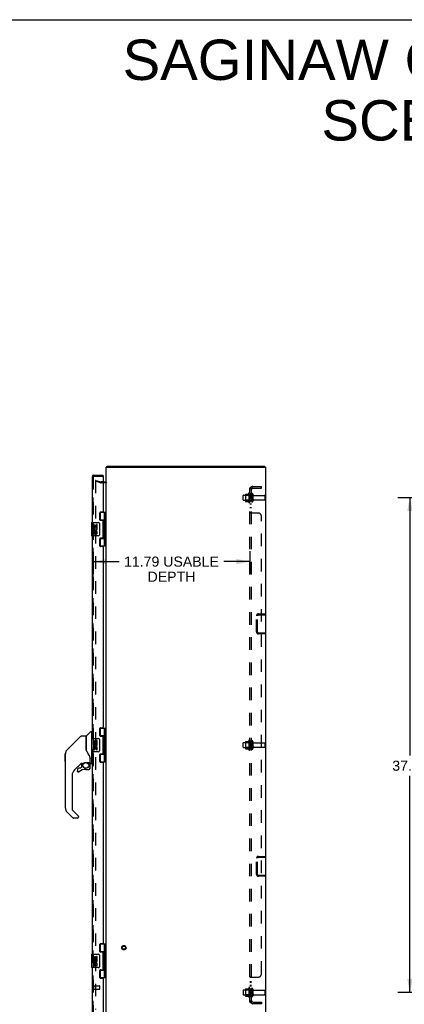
# Model space of a CAD drawing. Header units: inches. Extents: x 0 to 172, y 0 to 111.
# Tile 22 of 23: x 86 to 115, y 37 to 111. Entities that reach past the tile are written whole.
import ezdxf

# ---------------------------------------------------------------- set-up
doc = ezdxf.new("R2010")
doc.units = ezdxf.units.IN
doc.header["$LTSCALE"] = 9.468354
doc.header["$MEASUREMENT"] = 0
doc.linetypes.add('HIDDEN', pattern=[0.2, 0.1, -0.1])
doc.layers.get('0').update_dxf_attribs({"linetype": 'CONTINUOUS'})
for name, color, linetype in [('DEFAULT_2', 8, 'HIDDEN'), ('DIMENSIONS', 7, 'CONTINUOUS'), ('DOOR_ASSEMBLY_LEFT', 7, 'CONTINUOUS'), ('DOOR_ASSEMBLY_RIGHT', 7, 'CONTINUOUS'), ('SUBPANEL', 7, 'CONTINUOUS')]:
    doc.layers.add(name, color=color, linetype=linetype)
doc.styles.get("Standard").update_dxf_attribs({"font": 'arial.ttf'})
doc.dimstyles.new('DIMSTYLE_1', dxfattribs={"dimtxt": 0.759494, "dimasz": 1.012658, "dimexe": 0.09, "dimexo": 0.07, "dimgap": 0.0375, "dimtad": 0, "dimtih": 1, "dimtoh": 1, "dimzin": 4, "dimdsep": 46, "dimtxsty": 'Standard', "dimblk": '_FILLED', "dimblk1": '_FILLED', "dimblk2": '_FILLED', "dimcen": 0.09, "dimadec": 3, "dimazin": 1, "dimtfac": 1, "dimtdec": 3, "dimtofl": 0, "dimtmove": 0, "dimatfit": 3, "dimldrblk": '_FILLED', "dimfxl": 0, "dimtolj": 1, "dimtzin": 4, "dimarcsym": 0})

# ---------------------------------------------------------------- blocks, each defined once
blk = doc.blocks.new('_FILLED')
at = {"color": 0, "linetype": 'ByBlock'}
blk.add_solid([(0, 0), (-1, 0.2), (-1, -0.2)], dxfattribs=at)
blk = doc.blocks.new('*D1')
at = {"layer": 'DIMENSIONS', "color": 2, "linetype": 'Continuous'}
for p, q in [((121.425, 75.406), (114.535, 75.406)), ((115.447, 75.406), (115.447, 55.988)), ((115.447, 38.156), (115.447, 54.469)), ((121.425, 38.156), (114.535, 38.156))]:
    blk.add_line(p, q, dxfattribs=at)
at = {"layer": 'DIMENSIONS', "color": 2, "linetype": 'Continuous', "xscale": 1.0126582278, "yscale": 1.0126582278, "zscale": 1.0126582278}
for p, rotation in [((115.447, 75.406), 90), ((115.447, 38.156), 270)]:
    blk.add_blockref('_FILLED', p, dxfattribs=dict(at, rotation=rotation))
at = {"layer": 'DIMENSIONS', "color": 2, "linetype": 'Continuous', "insert": (115.447, 55.608), "char_height": 0.7595, "width": 2.65399, "attachment_point": 2, "line_spacing_factor": 0.9}
blk.add_mtext('37.25', dxfattribs=at)
blk = doc.blocks.new('*D13')
at = {"layer": 'DIMENSIONS', "color": 2, "linetype": 'Continuous'}
for p, q in [((91.603, 71.323), (91.603, 69.684)), ((103.396, 71.377), (103.396, 69.684)), ((91.603, 70.595), (93.556, 70.595)), ((103.396, 70.595), (101.442, 70.595))]:
    blk.add_line(p, q, dxfattribs=at)
at = {"layer": 'DIMENSIONS', "color": 2, "linetype": 'Continuous', "xscale": 1.0126582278, "yscale": 1.0126582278, "zscale": 1.0126582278, "rotation": 180}
blk.add_blockref('_FILLED', (91.603, 70.595), dxfattribs=at)
at = {"layer": 'DIMENSIONS', "color": 2, "linetype": 'Continuous', "xscale": 1.0126582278, "yscale": 1.0126582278, "zscale": 1.0126582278}
blk.add_blockref('_FILLED', (103.396, 70.595), dxfattribs=at)
at = {"layer": 'DIMENSIONS', "color": 2, "linetype": 'Continuous', "insert": (97.499, 70.975), "char_height": 0.75949, "width": 7.12625, "attachment_point": 2, "line_spacing_factor": 0.9}
blk.add_mtext('11.79 USABLE\\PDEPTH', dxfattribs=at)

msp = doc.modelspace()

# ---------------------------------------------------------------- linework, layer by layer
at = {"color": 7, "linetype": 'Continuous'}
for p, q in [((0, 111.392), (172.152, 111.392)), ((92.659, 77.706), (92.659, 77.781)), ((104.533, 77.706), (104.533, 77.781))]:
    msp.add_line(p, q, dxfattribs=at)
at = {"color": 3, "linetype": 'Continuous'}
for p, q in [((92.596, 35.856), (92.596, 77.706)), ((92.596, 77.706), (104.596, 77.706)), ((92.659, 77.781), (104.533, 77.781)), ((104.596, 35.856), (104.596, 77.706)), ((92.353, 76.606), (92.526, 76.606))]:
    msp.add_line(p, q, dxfattribs=at)
for points in [[(92.637, 77.738), (92.639, 77.74), (92.64, 77.741), (92.641, 77.743), (92.642, 77.746), (92.643, 77.748), (92.644, 77.75), (92.645, 77.753), (92.646, 77.756), (92.647, 77.758), (92.648, 77.763)], [(92.648, 77.763), (92.649, 77.766), (92.649, 77.768), (92.65, 77.77), (92.651, 77.772), (92.651, 77.774), (92.652, 77.776), (92.653, 77.778), (92.654, 77.779), (92.655, 77.78), (92.656, 77.781), (92.657, 77.781), (92.658, 77.781), (92.659, 77.781)]]:
    msp.add_lwpolyline(points, dxfattribs=at)
for centre, radius, start, end in [((92.741, 77.636), 0.145, 135.39862, 151.13131), ((92.526, 76.676), 0.07, 270, 360)]:
    msp.add_arc(centre, radius, start, end, dxfattribs=at)
at = {"layer": 'DEFAULT_2', "color": 8, "linetype": 'HIDDEN'}
for p, q in [((91.803, 76.711), (91.783, 76.638)), ((91.783, 76.69), (91.783, 36.873)), ((92.167, 76.535), (91.783, 76.638)), ((91.798, 76.705), (91.796, 76.705)), ((91.803, 76.711), (92.187, 76.608)), ((92.531, 76.531), (92.193, 76.531)), ((92.353, 76.606), (92.197, 76.606)), ((103.06, 75.662), (103.06, 75.151)), ((103.08, 75.59), (103.06, 75.61)), ((103.07, 75.684), (103.298, 75.684)), ((103.326, 75.762), (103.326, 75.051)), ((103.376, 75.59), (103.396, 75.61)), ((103.396, 75.741), (103.396, 75.072)), ((103.521, 75.664), (103.521, 75.149)), ((103.631, 75.664), (103.631, 75.149)), ((102.896, 75.249), (102.896, 75.564)), ((102.926, 75.594), (103.521, 75.594)), ((102.926, 75.219), (103.521, 75.219)), ((103.08, 75.223), (103.06, 75.203)), ((103.07, 75.129), (103.298, 75.129)), ((103.08, 75.59), (103.08, 75.223)), ((103.376, 75.59), (103.08, 75.59)), ((103.376, 75.223), (103.08, 75.223)), ((103.376, 75.59), (103.376, 75.223)), ((103.376, 75.223), (103.396, 75.203)), ((103.693, 75.571), (104.491, 75.571)), ((103.693, 75.241), (104.491, 75.241)), ((104.521, 75.541), (104.521, 75.271)), ((103.896, 65.301), (103.896, 66.511)), ((103.971, 65.301), (103.971, 66.511)), ((104.041, 66.656), (104.521, 66.656)), ((104.041, 66.581), (104.521, 66.581)), ((104.521, 66.581), (104.521, 66.656)), ((104.041, 65.231), (104.521, 65.231)), ((104.521, 65.231), (104.521, 65.156)), ((104.521, 65.156), (104.041, 65.156)), ((103.326, 57.137), (103.326, 56.426)), ((103.396, 57.116), (103.396, 56.447)), ((102.896, 56.624), (102.896, 56.939)), ((102.926, 56.969), (103.521, 56.969)), ((102.926, 56.594), (103.521, 56.594)), ((103.06, 57.037), (103.06, 56.526)), ((103.08, 56.965), (103.06, 56.985)), ((103.08, 56.598), (103.06, 56.578)), ((103.07, 57.059), (103.298, 57.059)), ((103.07, 56.504), (103.298, 56.504)), ((103.376, 56.965), (103.08, 56.965)), ((103.08, 56.965), (103.08, 56.598)), ((103.376, 56.598), (103.08, 56.598)), ((103.376, 56.965), (103.396, 56.985)), ((103.376, 56.965), (103.376, 56.598)), ((103.376, 56.598), (103.396, 56.578)), ((103.521, 57.039), (103.521, 56.524)), ((103.631, 57.039), (103.631, 56.524)), ((103.693, 56.946), (104.491, 56.946)), ((103.693, 56.616), (104.491, 56.616)), ((104.521, 56.916), (104.521, 56.646)), ((103.896, 47.051), (103.896, 48.261)), ((103.971, 47.051), (103.971, 48.261)), ((104.041, 48.406), (104.521, 48.406)), ((104.041, 48.331), (104.521, 48.331)), ((104.521, 48.331), (104.521, 48.406)), ((104.041, 46.981), (104.521, 46.981)), ((104.521, 46.906), (104.041, 46.906)), ((104.521, 46.981), (104.521, 46.906)), ((102.896, 38.314), (102.896, 37.999)), ((102.926, 38.344), (103.521, 38.344)), ((102.926, 37.969), (103.521, 37.969)), ((103.06, 38.412), (103.06, 37.901)), ((103.08, 38.34), (103.06, 38.36)), ((103.08, 37.973), (103.06, 37.953)), ((103.07, 38.434), (103.298, 38.434)), ((103.07, 37.879), (103.298, 37.879)), ((103.376, 38.34), (103.08, 38.34)), ((103.08, 38.34), (103.08, 37.973)), ((103.376, 37.973), (103.08, 37.973)), ((103.326, 38.512), (103.326, 37.801)), ((103.376, 38.34), (103.396, 38.36)), ((103.376, 38.34), (103.376, 37.973)), ((103.376, 37.973), (103.396, 37.953)), ((103.396, 38.491), (103.396, 37.822)), ((103.521, 38.414), (103.521, 37.899)), ((103.631, 38.414), (103.631, 37.899)), ((103.693, 38.321), (104.491, 38.321)), ((103.693, 37.991), (104.491, 37.991)), ((104.521, 38.291), (104.521, 38.021))]:
    msp.add_line(p, q, dxfattribs=at)
for points in [[(91.796, 76.705), (91.795, 76.705), (91.793, 76.705), (91.792, 76.704), (91.79, 76.703), (91.789, 76.702), (91.788, 76.701), (91.786, 76.7), (91.785, 76.698), (91.785, 76.697), (91.784, 76.695), (91.784, 76.694), (91.783, 76.692), (91.783, 76.69)], [(91.801, 76.705), (91.8, 76.705), (91.798, 76.705), (91.798, 76.705)]]:
    msp.add_lwpolyline(points, dxfattribs=at)
for radius in [0.164, 0.124]:
    msp.add_circle((93.921, 41.531), radius, dxfattribs=at)
for centre, radius, start, end in [((92.197, 76.646), 0.115, 255, 270), ((92.197, 76.646), 0.04, 255, 270), ((92.526, 76.676), 0.145, 270, 321.24508), ((103.07, 75.674), 0.01, 90, 174.80617), ((103.201, 75.662), 0.141, 174.79195, 180), ((103.279, 75.694), 0.01, 270, 336.03207), ((103.926, 75.406), 0.698, 149.33687, 156.03207), ((103.357, 75.741), 0.0384, 0, 145.55034), ((103.576, 75.664), 0.055, 0, 180), ((103.693, 75.634), 0.0625, 180, 270), ((102.926, 75.564), 0.03, 90, 180), ((102.926, 75.249), 0.03, 180, 270), ((103.201, 75.151), 0.141, 180, 185.20805), ((103.07, 75.139), 0.01, 185.19383, 270), ((103.279, 75.119), 0.01, 23.96793, 90), ((103.926, 75.406), 0.698, 203.96793, 210.66313), ((103.357, 75.072), 0.0384, 214.44966, 360), ((103.576, 75.149), 0.055, 180, 360), ((103.693, 75.179), 0.0625, 90, 180), ((104.491, 75.541), 0.03, 0, 90), ((104.491, 75.271), 0.03, 270, 360), ((104.041, 66.511), 0.145, 90, 180), ((104.041, 66.511), 0.07, 90, 180), ((104.041, 65.301), 0.145, 180, 270), ((104.041, 65.301), 0.07, 180, 270), ((103.926, 56.781), 0.698, 149.33687, 156.03207), ((103.357, 57.116), 0.0384, 0, 145.55034), ((103.576, 57.039), 0.055, 0, 180), ((102.926, 56.939), 0.03, 90, 180), ((102.926, 56.624), 0.03, 180, 270), ((103.07, 57.049), 0.01, 90, 174.80617), ((103.201, 57.037), 0.141, 174.79195, 180), ((103.201, 56.526), 0.141, 180, 185.20805), ((103.07, 56.514), 0.01, 185.19383, 270), ((103.279, 57.069), 0.01, 270, 336.03207), ((103.279, 56.494), 0.01, 23.96793, 90), ((103.926, 56.781), 0.698, 203.96793, 210.66313), ((103.357, 56.447), 0.0384, 214.44966, 360), ((103.576, 56.524), 0.055, 180, 360), ((103.693, 57.009), 0.0625, 180, 270), ((103.693, 56.554), 0.0625, 90, 180), ((104.491, 56.916), 0.03, 0, 90), ((104.491, 56.646), 0.03, 270, 360), ((104.041, 48.261), 0.145, 90, 180), ((104.041, 48.261), 0.07, 90, 180), ((104.041, 47.051), 0.145, 180, 270), ((104.041, 47.051), 0.07, 180, 270), ((102.926, 38.314), 0.03, 90, 180), ((102.926, 37.999), 0.03, 180, 270), ((103.07, 38.424), 0.01, 90, 174.80617), ((103.201, 38.412), 0.141, 174.79195, 180), ((103.201, 37.901), 0.141, 180, 185.20805), ((103.07, 37.889), 0.01, 185.19383, 270), ((103.279, 38.444), 0.01, 270, 336.03207), ((103.279, 37.869), 0.01, 23.96793, 90), ((103.926, 38.156), 0.698, 149.33687, 156.03207), ((103.926, 38.156), 0.698, 203.96793, 210.66313), ((103.357, 38.491), 0.0384, 0, 145.55034), ((103.357, 37.822), 0.0384, 214.44966, 360), ((103.576, 38.414), 0.055, 0, 180), ((103.576, 37.899), 0.055, 180, 360), ((103.693, 38.384), 0.0625, 180, 270), ((103.693, 37.929), 0.0625, 90, 180), ((104.491, 38.291), 0.03, 0, 90), ((104.491, 38.021), 0.03, 270, 360)]:
    msp.add_arc(centre, radius, start, end, dxfattribs=at)
at = {"layer": 'DOOR_ASSEMBLY_LEFT', "color": 8, "linetype": 'HIDDEN'}
for p, q in [((91.603, 36.591), (91.603, 76.971)), ((91.663, 77.031), (92.333, 77.031))]:
    msp.add_line(p, q, dxfattribs=at)
msp.add_arc((91.663, 76.971), 0.06, 90, 180, dxfattribs=at)
at = {"layer": 'DOOR_ASSEMBLY_RIGHT', "color": 3, "linetype": 'Continuous'}
for p, q in [((91.663, 77.106), (92.353, 77.106)), ((91.528, 76.971), (91.528, 73.531)), ((92.353, 77.011), (92.353, 74.373)), ((92.103, 73.752), (92.103, 74.279)), ((92.166, 74.342), (92.322, 74.342)), ((92.322, 73.689), (92.166, 73.689)), ((92.353, 72.405), (92.353, 73.658)), ((91.528, 72.531), (91.528, 57.281)), ((92.103, 71.784), (92.103, 72.311)), ((92.166, 72.374), (92.322, 72.374)), ((92.322, 71.721), (92.166, 71.721)), ((92.353, 71.69), (92.353, 58.123)), ((92.103, 57.502), (92.103, 58.029)), ((92.166, 58.092), (92.322, 58.092)), ((92.322, 57.439), (92.166, 57.439)), ((92.353, 56.155), (92.353, 57.408)), ((91.528, 56.281), (91.528, 41.031)), ((92.103, 55.534), (92.103, 56.061)), ((92.166, 56.124), (92.322, 56.124)), ((92.322, 55.471), (92.166, 55.471)), ((92.353, 55.44), (92.353, 41.873)), ((92.103, 41.252), (92.103, 41.779)), ((92.166, 41.842), (92.322, 41.842)), ((92.322, 41.189), (92.166, 41.189)), ((92.353, 39.905), (92.353, 41.158)), ((91.528, 40.031), (91.528, 36.591)), ((92.103, 39.284), (92.103, 39.811)), ((92.166, 39.874), (92.322, 39.874)), ((92.322, 39.221), (92.166, 39.221)), ((92.353, 39.19), (92.353, 36.551))]:
    msp.add_line(p, q, dxfattribs=at)
at = {"layer": 'DOOR_ASSEMBLY_RIGHT', "color": 7, "linetype": 'Continuous'}
for p, q in [((92.353, 77.031), (92.353, 77.106)), ((92.353, 77.031), (92.333, 77.031)), ((92.111, 74.311), (92.596, 74.311)), ((92.138, 74.311), (92.138, 73.72)), ((92.458, 73.624), (92.458, 74.311)), ((92.557, 71.752), (92.557, 74.311)), ((91.468, 73.516), (91.468, 72.546)), ((91.483, 73.531), (91.993, 73.531)), ((92.093, 73.431), (92.093, 72.631)), ((92.458, 73.72), (92.111, 73.72)), ((92.117, 73.711), (92.169, 73.711)), ((92.169, 73.689), (92.169, 73.711)), ((92.441, 73.593), (92.441, 73.523)), ((92.441, 73.523), (92.441, 73.453)), ((92.441, 73.523), (92.441, 73.523)), ((92.458, 72.64), (92.458, 73.423)), ((91.605, 73.377), (91.605, 73.147)), ((91.666, 73.377), (91.605, 73.377)), ((91.605, 73.147), (91.865, 73.147)), ((91.605, 73.1), (91.605, 73.047)), ((91.605, 72.916), (91.605, 72.759)), ((91.666, 72.916), (91.605, 72.916)), ((91.674, 73.111), (91.616, 73.136)), ((91.666, 73.377), (91.666, 73.21)), ((91.729, 73.21), (91.666, 73.21)), ((91.666, 72.916), (91.666, 72.78)), ((91.729, 73.346), (91.729, 73.21)), ((91.789, 73.346), (91.729, 73.346)), ((91.729, 72.822), (91.729, 72.78)), ((91.789, 73.21), (91.789, 73.346)), ((91.854, 73.21), (91.789, 73.21)), ((91.789, 72.759), (91.789, 72.828)), ((91.865, 73.147), (91.837, 73.128)), ((91.854, 73.377), (91.854, 73.21)), ((91.917, 73.377), (91.854, 73.377)), ((91.854, 72.822), (91.854, 72.686)), ((91.854, 72.686), (91.917, 72.686)), ((91.899, 73.147), (91.917, 73.147)), ((91.917, 73.147), (91.917, 73.377)), ((91.917, 72.686), (91.917, 72.822)), ((91.993, 72.531), (91.483, 72.531)), ((92.111, 72.342), (92.458, 72.342)), ((92.169, 72.351), (92.117, 72.351)), ((92.138, 72.342), (92.138, 71.752)), ((92.169, 72.351), (92.169, 72.374)), ((92.441, 72.609), (92.441, 72.539)), ((92.441, 72.539), (92.441, 72.469)), ((92.441, 72.539), (92.441, 72.539)), ((92.458, 71.752), (92.458, 72.439)), ((92.596, 71.752), (92.111, 71.752)), ((92.111, 58.061), (92.596, 58.061)), ((92.138, 58.061), (92.138, 57.47)), ((92.458, 57.374), (92.458, 58.061)), ((92.557, 55.502), (92.557, 58.061)), ((90.67, 57.447), (89.627, 56.405)), ((90.726, 57.47), (91.079, 57.47)), ((91.087, 56.419), (91.087, 57.463)), ((91.095, 56.407), (91.095, 57.458)), ((91.103, 57.479), (91.398, 57.774)), ((91.48, 57.785), (91.426, 57.785)), ((91.468, 57.266), (91.468, 56.296)), ((91.483, 57.281), (91.993, 57.281)), ((91.488, 57.778), (91.488, 57.281)), ((91.488, 57.726), (91.528, 57.726)), ((91.605, 57.127), (91.605, 56.897)), ((91.666, 57.127), (91.605, 57.127)), ((91.666, 57.127), (91.666, 56.96)), ((91.729, 57.096), (91.729, 56.96)), ((91.789, 57.096), (91.729, 57.096)), ((91.789, 56.96), (91.789, 57.096)), ((91.854, 57.127), (91.854, 56.96)), ((91.917, 57.127), (91.854, 57.127)), ((91.917, 56.897), (91.917, 57.127)), ((92.093, 57.181), (92.093, 56.381)), ((92.458, 57.47), (92.111, 57.47)), ((92.117, 57.461), (92.169, 57.461)), ((92.169, 57.439), (92.169, 57.461)), ((92.441, 57.343), (92.441, 57.273)), ((92.441, 57.273), (92.441, 57.203)), ((92.441, 57.273), (92.441, 57.273)), ((92.458, 56.39), (92.458, 57.173)), ((89.627, 56.404), (89.933, 56.71)), ((89.933, 56.71), (89.933, 56.71)), ((91.106, 56.374), (91.087, 56.427)), ((91.135, 56.308), (91.106, 56.374)), ((91.605, 56.897), (91.865, 56.897)), ((91.605, 56.85), (91.605, 56.797)), ((91.605, 56.666), (91.605, 56.509)), ((91.666, 56.666), (91.605, 56.666)), ((91.674, 56.861), (91.616, 56.886)), ((91.729, 56.96), (91.666, 56.96)), ((91.666, 56.666), (91.666, 56.53)), ((91.729, 56.572), (91.729, 56.53)), ((91.854, 56.96), (91.789, 56.96)), ((91.789, 56.509), (91.789, 56.578)), ((91.865, 56.897), (91.837, 56.878)), ((91.854, 56.572), (91.854, 56.436)), ((91.854, 56.436), (91.917, 56.436)), ((91.899, 56.897), (91.917, 56.897)), ((91.917, 56.436), (91.917, 56.572)), ((92.441, 56.359), (92.441, 56.289)), ((89.505, 55.543), (89.505, 56.13)), ((89.512, 52.023), (89.512, 56.126)), ((89.56, 56.315), (89.56, 56.314)), ((91.362, 55.85), (91.361, 55.874)), ((91.362, 55.85), (91.362, 55.495)), ((91.37, 55.849), (91.37, 55.852)), ((91.37, 55.847), (91.37, 55.849)), ((91.37, 55.844), (91.37, 55.847)), ((91.37, 55.443), (91.37, 55.844)), ((91.993, 56.281), (91.483, 56.281)), ((91.488, 56.281), (91.488, 55.411)), ((92.111, 56.092), (92.458, 56.092)), ((92.169, 56.101), (92.117, 56.101)), ((92.138, 56.092), (92.138, 55.502)), ((92.169, 56.101), (92.169, 56.124)), ((92.441, 56.289), (92.441, 56.219)), ((92.441, 56.289), (92.441, 56.289)), ((92.458, 55.502), (92.458, 56.189)), ((90.692, 55.402), (90.197, 54.907)), ((90.421, 54.954), (90.421, 54.835)), ((90.653, 55.033), (90.5, 55.033)), ((90.733, 55.108), (90.661, 55.036)), ((90.736, 55.4), (90.736, 55.116)), ((90.775, 55.403), (90.851, 55.403)), ((91.047, 55.475), (91.343, 55.475)), ((91.051, 54.954), (91.288, 54.954)), ((91.243, 55.475), (91.309, 55.41)), ((91.303, 55.404), (91.301, 55.402)), ((91.355, 55.27), (91.364, 55.27)), ((91.364, 55.033), (91.355, 55.033)), ((91.366, 55.27), (91.366, 55.033)), ((91.41, 55.403), (91.48, 55.403)), ((91.488, 55.463), (91.528, 55.463)), ((92.596, 55.502), (92.111, 55.502)), ((90.024, 54.49), (90.024, 51.938)), ((90.424, 54.826), (90.423, 54.835)), ((90.432, 54.835), (90.423, 54.835)), ((90.5, 54.758), (90.492, 54.759)), ((90.509, 54.759), (90.5, 54.758)), ((90.518, 54.76), (90.509, 54.759)), ((90.526, 54.763), (90.518, 54.76)), ((90.534, 54.766), (90.526, 54.763)), ((90.542, 54.77), (90.534, 54.766)), ((90.549, 54.776), (90.542, 54.77)), ((90.079, 51.293), (89.627, 51.745)), ((90.047, 51.882), (90.478, 51.451)), ((90.417, 51.27), (90.135, 51.27)), ((90.496, 51.408), (90.496, 51.348)), ((92.111, 41.811), (92.596, 41.811)), ((92.138, 41.811), (92.138, 41.22)), ((92.458, 41.124), (92.458, 41.811)), ((92.557, 39.252), (92.557, 41.811)), ((91.468, 41.016), (91.468, 40.046)), ((91.483, 41.031), (91.993, 41.031)), ((91.666, 40.877), (91.605, 40.877)), ((91.605, 40.877), (91.605, 40.647)), ((91.666, 40.877), (91.666, 40.71)), ((91.789, 40.846), (91.729, 40.846)), ((91.729, 40.846), (91.729, 40.71)), ((91.789, 40.71), (91.789, 40.846)), ((91.917, 40.877), (91.854, 40.877)), ((91.854, 40.877), (91.854, 40.71)), ((91.917, 40.647), (91.917, 40.877)), ((92.093, 40.931), (92.093, 40.131)), ((92.458, 41.22), (92.111, 41.22)), ((92.117, 41.211), (92.169, 41.211)), ((92.169, 41.189), (92.169, 41.211)), ((92.441, 41.093), (92.441, 41.023)), ((92.441, 41.023), (92.441, 40.953)), ((92.441, 41.023), (92.441, 41.023)), ((92.458, 40.14), (92.458, 40.923)), ((91.993, 40.031), (91.483, 40.031)), ((91.605, 40.647), (91.865, 40.647)), ((91.605, 40.6), (91.605, 40.547)), ((91.666, 40.416), (91.605, 40.416)), ((91.605, 40.416), (91.605, 40.259)), ((91.674, 40.611), (91.616, 40.636)), ((91.729, 40.71), (91.666, 40.71)), ((91.666, 40.416), (91.666, 40.28)), ((91.729, 40.322), (91.729, 40.28)), ((91.854, 40.71), (91.789, 40.71)), ((91.789, 40.259), (91.789, 40.328)), ((91.865, 40.647), (91.837, 40.628)), ((91.854, 40.322), (91.854, 40.186)), ((91.854, 40.186), (91.917, 40.186)), ((91.899, 40.647), (91.917, 40.647)), ((91.917, 40.186), (91.917, 40.322)), ((92.441, 40.109), (92.441, 40.039)), ((92.441, 40.039), (92.441, 39.969)), ((92.441, 40.039), (92.441, 40.039)), ((92.111, 39.842), (92.458, 39.842)), ((92.169, 39.851), (92.117, 39.851)), ((92.138, 39.842), (92.138, 39.252)), ((92.169, 39.851), (92.169, 39.874)), ((92.458, 39.252), (92.458, 39.939)), ((92.596, 39.252), (92.111, 39.252))]:
    msp.add_line(p, q, dxfattribs=at)
at = {"layer": 'DOOR_ASSEMBLY_RIGHT', "color": 8, "linetype": 'HIDDEN'}
for p, q in [((91.603, 76.971), (91.603, 36.591)), ((91.663, 77.031), (92.333, 77.031)), ((91.646, 38.389), (91.646, 38.673)), ((91.646, 38.655), (92.093, 38.655)), ((92.103, 38.417), (92.103, 38.645)), ((91.646, 38.407), (92.093, 38.407))]:
    msp.add_line(p, q, dxfattribs=at)
at = {"layer": 'DOOR_ASSEMBLY_RIGHT', "color": 7, "linetype": 'Continuous'}
for points in [[(92.086, 73.468), (92.088, 73.462), (92.09, 73.456), (92.091, 73.45), (92.092, 73.444), (92.092, 73.438), (92.093, 73.431)], [(92.458, 73.38), (92.457, 73.388), (92.455, 73.398), (92.452, 73.408), (92.448, 73.419), (92.443, 73.431), (92.439, 73.442), (92.434, 73.454), (92.429, 73.466), (92.425, 73.477), (92.421, 73.489), (92.418, 73.5), (92.416, 73.512), (92.415, 73.523), (92.416, 73.535), (92.418, 73.546), (92.421, 73.558), (92.425, 73.569), (92.429, 73.581), (92.434, 73.593), (92.439, 73.604), (92.443, 73.616), (92.448, 73.628), (92.452, 73.639), (92.455, 73.649), (92.457, 73.659), (92.458, 73.667)], [(92.458, 72.396), (92.457, 72.404), (92.455, 72.414), (92.452, 72.424), (92.448, 72.435), (92.443, 72.447), (92.439, 72.458), (92.434, 72.47), (92.429, 72.482), (92.425, 72.493), (92.421, 72.505), (92.418, 72.516), (92.416, 72.528), (92.415, 72.539), (92.416, 72.551), (92.418, 72.562), (92.421, 72.574), (92.425, 72.585), (92.429, 72.597), (92.434, 72.609), (92.439, 72.62), (92.443, 72.632), (92.448, 72.644), (92.452, 72.655), (92.455, 72.665), (92.457, 72.675), (92.458, 72.683)], [(92.093, 72.631), (92.092, 72.625), (92.092, 72.619), (92.091, 72.613), (92.09, 72.607), (92.088, 72.601), (92.086, 72.595)], [(90.67, 57.447), (90.678, 57.454), (90.686, 57.46), (90.695, 57.464), (90.705, 57.468), (90.715, 57.47), (90.726, 57.47)], [(92.086, 57.218), (92.088, 57.212), (92.09, 57.206), (92.091, 57.2), (92.092, 57.194), (92.092, 57.188), (92.093, 57.181)], [(92.458, 57.13), (92.457, 57.138), (92.455, 57.148), (92.452, 57.158), (92.448, 57.169), (92.443, 57.181), (92.439, 57.192), (92.434, 57.204), (92.429, 57.216), (92.425, 57.227), (92.421, 57.239), (92.418, 57.25), (92.416, 57.262), (92.415, 57.273), (92.416, 57.285), (92.418, 57.296), (92.421, 57.308), (92.425, 57.319), (92.429, 57.331), (92.434, 57.343), (92.439, 57.354), (92.443, 57.366), (92.448, 57.378), (92.452, 57.389), (92.455, 57.399), (92.457, 57.409), (92.458, 57.417)], [(89.627, 56.404), (89.606, 56.381), (89.58, 56.348), (89.559, 56.312), (89.541, 56.274), (89.527, 56.234), (89.52, 56.203)], [(91.087, 56.588), (91.087, 56.589), (91.088, 56.59), (91.089, 56.591), (91.091, 56.593), (91.093, 56.594), (91.095, 56.595)], [(92.093, 56.381), (92.092, 56.375), (92.092, 56.369), (92.091, 56.363), (92.09, 56.357), (92.088, 56.351), (92.086, 56.345)], [(92.458, 56.146), (92.457, 56.154), (92.455, 56.164), (92.452, 56.174), (92.448, 56.185), (92.443, 56.197), (92.439, 56.208), (92.434, 56.22), (92.429, 56.232), (92.425, 56.243), (92.421, 56.255), (92.418, 56.266), (92.416, 56.278), (92.415, 56.289), (92.416, 56.301), (92.418, 56.312), (92.421, 56.324), (92.425, 56.335), (92.429, 56.347), (92.434, 56.359), (92.439, 56.37), (92.443, 56.382), (92.448, 56.394), (92.452, 56.405), (92.455, 56.415), (92.457, 56.425), (92.458, 56.433)], [(89.538, 56.267), (89.527, 56.234), (89.526, 56.228)], [(91.309, 56.02), (91.259, 56.093), (91.21, 56.171), (91.169, 56.241), (91.135, 56.308)], [(91.361, 55.874), (91.357, 55.908), (91.348, 55.942), (91.335, 55.975), (91.32, 56.003), (91.309, 56.02)], [(91.362, 55.805), (91.363, 55.804), (91.364, 55.8), (91.365, 55.796), (91.366, 55.793)], [(91.366, 55.793), (91.367, 55.786), (91.368, 55.78), (91.369, 55.773), (91.37, 55.767), (91.37, 55.76), (91.37, 55.754)], [(90.852, 55.404), (90.856, 55.404), (90.86, 55.405), (90.863, 55.407), (90.865, 55.408), (90.868, 55.409), (90.871, 55.411), (90.874, 55.413), (90.878, 55.415), (90.886, 55.421)], [(90.886, 55.421), (90.89, 55.424), (90.895, 55.427), (90.901, 55.431), (90.907, 55.434), (90.914, 55.438), (90.921, 55.442), (90.929, 55.446), (90.938, 55.45), (90.947, 55.454), (90.957, 55.458), (90.967, 55.462), (90.979, 55.465), (90.99, 55.468), (91.003, 55.471), (91.016, 55.473), (91.03, 55.474), (91.043, 55.475), (91.047, 55.475)], [(91.287, 54.965), (91.295, 54.966), (91.303, 54.967), (91.31, 54.969), (91.317, 54.972), (91.323, 54.976), (91.33, 54.98), (91.335, 54.985), (91.34, 54.991), (91.345, 54.997), (91.348, 55.003), (91.351, 55.01), (91.353, 55.018), (91.355, 55.025), (91.355, 55.033)], [(91.287, 54.965), (91.287, 54.963), (91.287, 54.96)], [(91.287, 54.96), (91.287, 54.959), (91.287, 54.958), (91.287, 54.957), (91.288, 54.956), (91.288, 54.956)], [(91.364, 55.033), (91.364, 55.024), (91.362, 55.016), (91.36, 55.008), (91.356, 55), (91.352, 54.992), (91.347, 54.985), (91.342, 54.979), (91.335, 54.973), (91.328, 54.968), (91.321, 54.964), (91.313, 54.961), (91.305, 54.958), (91.296, 54.957), (91.288, 54.956)], [(91.355, 55.27), (91.354, 55.285), (91.353, 55.299), (91.35, 55.314), (91.346, 55.328), (91.341, 55.341), (91.335, 55.355), (91.328, 55.367), (91.32, 55.38), (91.311, 55.391), (91.301, 55.402)], [(91.307, 55.408), (91.307, 55.408), (91.307, 55.408), (91.306, 55.407), (91.305, 55.406), (91.303, 55.404)], [(91.307, 55.408), (91.317, 55.397), (91.327, 55.385), (91.335, 55.372), (91.343, 55.359), (91.349, 55.345), (91.355, 55.331), (91.359, 55.316), (91.362, 55.301), (91.363, 55.286), (91.364, 55.27)], [(90.492, 54.759), (90.483, 54.76), (90.475, 54.762), (90.467, 54.766), (90.459, 54.77), (90.452, 54.775), (90.446, 54.781), (90.44, 54.787), (90.435, 54.794), (90.431, 54.801), (90.428, 54.809), (90.425, 54.818), (90.424, 54.826)], [(90.432, 54.835), (90.433, 54.827), (90.434, 54.819), (90.436, 54.812), (90.439, 54.805), (90.443, 54.798), (90.447, 54.792), (90.452, 54.786), (90.458, 54.781), (90.464, 54.777), (90.471, 54.773), (90.478, 54.771), (90.485, 54.768), (90.493, 54.767), (90.501, 54.767), (90.508, 54.767), (90.516, 54.769), (90.523, 54.771), (90.53, 54.774), (90.537, 54.778), (90.543, 54.782)], [(90.483, 51.445), (90.482, 51.446), (90.482, 51.447), (90.481, 51.448), (90.48, 51.449), (90.479, 51.45), (90.478, 51.451)], [(92.086, 40.968), (92.088, 40.962), (92.09, 40.956), (92.091, 40.95), (92.092, 40.944), (92.092, 40.938), (92.093, 40.931)], [(92.458, 40.88), (92.457, 40.888), (92.455, 40.898), (92.452, 40.908), (92.448, 40.919), (92.443, 40.931), (92.439, 40.942), (92.434, 40.954), (92.429, 40.966), (92.425, 40.977), (92.421, 40.989), (92.418, 41), (92.416, 41.012), (92.415, 41.023), (92.416, 41.035), (92.418, 41.046), (92.421, 41.058), (92.425, 41.069), (92.429, 41.081), (92.434, 41.093), (92.439, 41.104), (92.443, 41.116), (92.448, 41.128), (92.452, 41.139), (92.455, 41.149), (92.457, 41.159), (92.458, 41.167)], [(92.093, 40.131), (92.092, 40.125), (92.092, 40.119), (92.091, 40.113), (92.09, 40.107), (92.088, 40.101), (92.086, 40.095)], [(92.458, 39.896), (92.457, 39.904), (92.455, 39.914), (92.452, 39.924), (92.448, 39.935), (92.443, 39.947), (92.439, 39.958), (92.434, 39.97), (92.429, 39.982), (92.425, 39.993), (92.421, 40.005), (92.418, 40.016), (92.416, 40.028), (92.415, 40.039), (92.416, 40.051), (92.418, 40.062), (92.421, 40.074), (92.425, 40.085), (92.429, 40.097), (92.434, 40.109), (92.439, 40.12), (92.443, 40.132), (92.448, 40.144), (92.452, 40.155), (92.455, 40.165), (92.457, 40.175), (92.458, 40.183)]]:
    msp.add_lwpolyline(points, dxfattribs=at)
msp.add_circle((91.051, 55.249), 0.217, dxfattribs=at)
at = {"layer": 'DOOR_ASSEMBLY_RIGHT', "color": 3, "linetype": 'Continuous'}
for centre, radius, start, end in [((91.663, 76.971), 0.135, 90, 180), ((92.333, 77.011), 0.02, 0, 90), ((92.166, 74.279), 0.063, 90, 180), ((92.322, 74.373), 0.031, 270, 360), ((92.166, 73.752), 0.063, 180, 270), ((92.322, 73.658), 0.031, 0, 90), ((92.166, 72.311), 0.063, 90, 180), ((92.322, 72.405), 0.031, 270, 360), ((92.166, 71.784), 0.063, 180, 270), ((92.322, 71.69), 0.031, 0, 90), ((92.166, 58.029), 0.063, 90, 180), ((92.322, 58.123), 0.031, 270, 360), ((92.166, 57.502), 0.063, 180, 270), ((92.322, 57.408), 0.031, 0, 90), ((92.166, 56.061), 0.063, 90, 180), ((92.322, 56.155), 0.031, 270, 360), ((92.166, 55.534), 0.063, 180, 270), ((92.322, 55.44), 0.031, 0, 90), ((92.166, 41.779), 0.063, 90, 180), ((92.322, 41.873), 0.031, 270, 360), ((92.166, 41.252), 0.063, 180, 270), ((92.322, 41.158), 0.031, 0, 90), ((92.166, 39.811), 0.063, 90, 180), ((92.322, 39.905), 0.031, 270, 360), ((92.166, 39.284), 0.063, 180, 270), ((92.322, 39.19), 0.031, 0, 90)]:
    msp.add_arc(centre, radius, start, end, dxfattribs=at)
at = {"layer": 'DOOR_ASSEMBLY_RIGHT', "color": 8, "linetype": 'HIDDEN'}
for centre, radius, start, end in [((91.663, 76.971), 0.06, 90, 180), ((91.624, 38.673), 0.0215, 360, 180), ((92.093, 38.645), 0.01, 360, 90), ((91.624, 38.389), 0.0215, 180, 0), ((92.093, 38.417), 0.01, 270, 0)]:
    msp.add_arc(centre, radius, start, end, dxfattribs=at)
at = {"layer": 'DOOR_ASSEMBLY_RIGHT', "color": 7, "linetype": 'Continuous'}
for centre, radius, start, end in [((91.483, 73.516), 0.015, 90, 180), ((91.993, 73.431), 0.1, 21.20502, 90), ((92.531, 73.593), 0.09, 144.81225, 180), ((92.531, 73.453), 0.09, 180, 215.18775), ((91.76, 73.073), 0.157, 156.59665, 170.29686), ((91.76, 73.073), 0.157, 189.70314, 341.87913), ((91.697, 72.78), 0.0943, 192.54017, 251.70103), ((91.76, 73.073), 0.0943, 156.59665, 35.11217), ((91.697, 72.78), 0.0314, 180, 0.04847), ((91.697, 72.78), 0.0943, 251.72667, 347.43379), ((91.823, 72.822), 0.0943, 0, 180), ((91.824, 72.817), 0.0362, 83.42855, 161.76278), ((91.823, 72.822), 0.0314, 0, 81.22946), ((91.76, 73.073), 0.157, 25.73705, 27.8532), ((91.763, 73.074), 0.154, 341.41988, 26.19629), ((92.531, 72.609), 0.09, 144.81225, 180), ((91.483, 72.546), 0.015, 180, 270), ((91.993, 72.631), 0.1, 270, 338.79459), ((92.531, 72.469), 0.09, 180, 215.18775), ((91.079, 57.463), 0.00787, 0, 90), ((91.106, 57.289), 0.0197, 180, 233.00595), ((91.124, 57.458), 0.0295, 135, 180), ((91.426, 57.746), 0.0394, 90, 135), ((91.483, 57.266), 0.015, 90, 180), ((91.48, 57.778), 0.00787, 0, 90), ((91.993, 57.181), 0.1, 21.20502, 90), ((92.531, 57.343), 0.09, 144.81225, 180), ((92.531, 57.203), 0.09, 180, 215.18775), ((89.906, 56.126), 0.394, 135, 167.37683), ((91.76, 56.823), 0.157, 156.59665, 170.29686), ((91.76, 56.823), 0.157, 189.70314, 341.87913), ((91.697, 56.53), 0.0943, 192.54017, 251.70103), ((91.76, 56.823), 0.0943, 156.59665, 35.11217), ((91.697, 56.53), 0.0314, 180, 0.04847), ((91.697, 56.53), 0.0943, 251.72667, 347.43379), ((91.823, 56.572), 0.0943, 0, 180), ((91.824, 56.567), 0.0362, 83.42855, 161.76278), ((91.823, 56.572), 0.0314, 0, 81.22946), ((91.76, 56.823), 0.157, 25.73705, 27.8532), ((91.763, 56.824), 0.154, 341.41988, 26.19629), ((91.993, 56.381), 0.1, 270, 338.79459), ((92.531, 56.359), 0.09, 144.81225, 180), ((89.525, 56.13), 0.0197, 128.21988, 180), ((89.906, 56.126), 0.394, 168.7096, 180), ((91.483, 56.296), 0.015, 180, 270), ((92.531, 56.219), 0.09, 180, 215.18775), ((89.525, 55.543), 0.0197, 180, 229.78214), ((90.614, 54.49), 0.591, 135, 180), ((90.5, 54.954), 0.0787, 90, 180), ((91.051, 54.167), 0.787, 90, 129.5212), ((90.775, 55.207), 0.197, 90, 129.38059), ((90.653, 55.045), 0.0118, 270, 315), ((90.725, 55.116), 0.0118, 315, 360), ((91.288, 55.033), 0.0787, 270, 360), ((91.169, 55.27), 0.197, 0, 45), ((91.343, 55.495), 0.0197, 270, 360), ((91.41, 55.443), 0.0394, 180, 270), ((91.48, 55.411), 0.00787, 270, 360), ((90.5, 54.835), 0.0787, 180, 309.5212), ((89.906, 52.023), 0.394, 180, 225), ((90.103, 51.938), 0.0787, 180, 225), ((90.135, 51.348), 0.0787, 225, 270), ((90.417, 51.348), 0.0787, 270, 360), ((90.437, 51.408), 0.0591, 0, 38.86737), ((91.483, 41.016), 0.015, 90, 180), ((91.993, 40.931), 0.1, 21.20502, 90), ((92.531, 41.093), 0.09, 144.81225, 180), ((92.531, 40.953), 0.09, 180, 215.18775), ((91.483, 40.046), 0.015, 180, 270), ((91.76, 40.573), 0.157, 156.59665, 170.29686), ((91.76, 40.573), 0.157, 189.70314, 341.87913), ((91.697, 40.28), 0.0943, 192.54017, 251.70103), ((91.76, 40.573), 0.0943, 156.59665, 35.11217), ((91.697, 40.28), 0.0314, 180, 0.04847), ((91.697, 40.28), 0.0943, 251.72667, 347.43379), ((91.823, 40.322), 0.0943, 0, 180), ((91.824, 40.317), 0.0362, 83.42855, 161.76278), ((91.823, 40.322), 0.0314, 0, 81.22946), ((91.76, 40.573), 0.157, 25.73705, 27.8532), ((91.763, 40.574), 0.154, 341.41988, 26.19629), ((91.993, 40.131), 0.1, 270, 338.79459), ((92.531, 40.109), 0.09, 144.81225, 180), ((92.531, 39.969), 0.09, 180, 215.18775)]:
    msp.add_arc(centre, radius, start, end, dxfattribs=at)
for centre in [(92.369, 73.523), (92.369, 72.539), (92.369, 57.273), (92.369, 56.289), (92.369, 41.023), (92.369, 40.039)]:
    msp.add_ellipse(centre, major_axis=(0, 0.188), ratio=0.5625, start_param=-2.134404, end_param=-1.007189, dxfattribs=at)
at = {"layer": 'SUBPANEL', "color": 8, "linetype": 'HIDDEN'}
for p, q in [((103.396, 37.438), (103.396, 76.125)), ((103.521, 76.125), (103.396, 76.125)), ((103.521, 75.656), (103.396, 75.656)), ((103.45, 76.164), (103.546, 76.084)), ((103.461, 76.125), (103.461, 76.125)), ((103.481, 76.121), (103.482, 76.121)), ((103.482, 76.121), (103.484, 76.12)), ((103.484, 76.12), (103.485, 76.12)), ((103.485, 76.12), (103.487, 76.119)), ((103.521, 37.438), (103.521, 76.125)), ((103.633, 76.25), (104.271, 76.25)), ((103.633, 76.125), (104.271, 76.125)), ((104.271, 76.125), (104.271, 76.25)), ((103.521, 75.156), (103.396, 75.156)), ((103.521, 74.928), (103.396, 74.928)), ((103.521, 74.647), (103.396, 74.647)), ((103.521, 74.286), (103.396, 74.286)), ((103.4, 74.277), (103.398, 74.278)), ((103.418, 74.266), (103.415, 74.267)), ((103.421, 74.264), (103.418, 74.266)), ((103.431, 74.26), (103.421, 74.264)), ((103.435, 74.259), (103.431, 74.26)), ((104.021, 74.25), (103.45, 74.25)), ((103.524, 74.279), (103.522, 74.28)), ((103.544, 74.262), (103.543, 74.263)), ((103.546, 74.258), (103.546, 74.259)), ((104.271, 39.563), (104.271, 74)), ((103.521, 57.031), (103.396, 57.031)), ((103.521, 56.531), (103.396, 56.531)), ((103.421, 39.298), (103.418, 39.297)), ((103.431, 39.303), (103.421, 39.298)), ((103.45, 39.313), (104.021, 39.313)), ((103.396, 39.279), (103.396, 39.277)), ((103.521, 39.277), (103.396, 39.277)), ((103.521, 38.952), (103.396, 38.952)), ((103.521, 38.916), (103.396, 38.916)), ((103.521, 38.671), (103.396, 38.671)), ((103.521, 38.635), (103.396, 38.635)), ((103.521, 39.279), (103.521, 39.277)), ((103.521, 38.406), (103.396, 38.406)), ((103.521, 37.906), (103.396, 37.906)), ((103.521, 37.438), (103.396, 37.438)), ((103.45, 37.399), (103.546, 37.479)), ((103.633, 37.438), (104.271, 37.438)), ((104.271, 37.313), (103.633, 37.313)), ((104.271, 37.438), (104.271, 37.313))]:
    msp.add_line(p, q, dxfattribs=at)
for points in [[(103.418, 76.145), (103.415, 76.144), (103.412, 76.143), (103.409, 76.141), (103.407, 76.14), (103.404, 76.138), (103.402, 76.136), (103.4, 76.135), (103.398, 76.133), (103.397, 76.131), (103.396, 76.129), (103.396, 76.128), (103.396, 76.126), (103.396, 76.125)], [(103.45, 76.164), (103.448, 76.162), (103.446, 76.16), (103.443, 76.158), (103.441, 76.156), (103.438, 76.154), (103.435, 76.153), (103.431, 76.151), (103.428, 76.15), (103.425, 76.148), (103.418, 76.145)], [(103.464, 76.125), (103.464, 76.125), (103.463, 76.125), (103.463, 76.125), (103.462, 76.125), (103.462, 76.125), (103.462, 76.125), (103.461, 76.125), (103.461, 76.125), (103.461, 76.125)], [(103.461, 76.125), (103.461, 76.125), (103.461, 76.125), (103.461, 76.125), (103.462, 76.125), (103.462, 76.125), (103.462, 76.125), (103.463, 76.125), (103.463, 76.125), (103.464, 76.125), (103.464, 76.125), (103.465, 76.125), (103.465, 76.125), (103.466, 76.125), (103.467, 76.124), (103.467, 76.124), (103.468, 76.124), (103.468, 76.124), (103.469, 76.124), (103.47, 76.124), (103.47, 76.124), (103.471, 76.124), (103.472, 76.123), (103.472, 76.123), (103.473, 76.123), (103.474, 76.123), (103.475, 76.123), (103.475, 76.123), (103.476, 76.122), (103.477, 76.122), (103.478, 76.122), (103.478, 76.122), (103.479, 76.122), (103.48, 76.121), (103.481, 76.121)], [(103.487, 76.119), (103.489, 76.119), (103.49, 76.118), (103.49, 76.118), (103.491, 76.118), (103.492, 76.117), (103.493, 76.117), (103.494, 76.117), (103.495, 76.116), (103.496, 76.116), (103.497, 76.116), (103.498, 76.115), (103.499, 76.115), (103.5, 76.114), (103.501, 76.114), (103.502, 76.114), (103.503, 76.113), (103.504, 76.113), (103.505, 76.112), (103.506, 76.112), (103.507, 76.112), (103.508, 76.111), (103.509, 76.111), (103.51, 76.11), (103.511, 76.11), (103.511, 76.109), (103.512, 76.109), (103.513, 76.109), (103.514, 76.108), (103.515, 76.108), (103.516, 76.107), (103.516, 76.107), (103.517, 76.107), (103.518, 76.106), (103.519, 76.106), (103.519, 76.105), (103.52, 76.105), (103.521, 76.105), (103.521, 76.104), (103.522, 76.104), (103.522, 76.104), (103.523, 76.103), (103.523, 76.103), (103.524, 76.103), (103.524, 76.103), (103.525, 76.102), (103.525, 76.102)], [(103.535, 76.101), (103.534, 76.103), (103.532, 76.105), (103.53, 76.107), (103.528, 76.11), (103.526, 76.112), (103.525, 76.114), (103.524, 76.116), (103.522, 76.118), (103.522, 76.12), (103.521, 76.122), (103.521, 76.124), (103.521, 76.125)], [(103.525, 76.102), (103.525, 76.102), (103.525, 76.102), (103.525, 76.102), (103.524, 76.102), (103.524, 76.103), (103.524, 76.103), (103.524, 76.103), (103.523, 76.103), (103.523, 76.104), (103.522, 76.104), (103.522, 76.104), (103.521, 76.105), (103.521, 76.105)], [(103.546, 76.084), (103.547, 76.085), (103.547, 76.086), (103.547, 76.086), (103.547, 76.087), (103.546, 76.088), (103.546, 76.089), (103.545, 76.09), (103.544, 76.092), (103.543, 76.093), (103.542, 76.095), (103.54, 76.096), (103.539, 76.098), (103.535, 76.101)], [(103.396, 74.282), (103.396, 74.283), (103.396, 74.284), (103.396, 74.286)], [(103.407, 74.272), (103.404, 74.273), (103.402, 74.275), (103.4, 74.277), (103.398, 74.278), (103.397, 74.28), (103.396, 74.282), (103.396, 74.283), (103.396, 74.284), (103.396, 74.286)], [(103.415, 74.267), (103.412, 74.269), (103.409, 74.27), (103.407, 74.272), (103.404, 74.273), (103.402, 74.275)], [(103.443, 74.254), (103.441, 74.256), (103.438, 74.257), (103.435, 74.259)], [(103.448, 74.252), (103.446, 74.253), (103.443, 74.254)], [(103.45, 74.25), (103.448, 74.252), (103.446, 74.253)], [(103.522, 74.282), (103.521, 74.283), (103.521, 74.284), (103.521, 74.286)], [(103.528, 74.275), (103.526, 74.276), (103.525, 74.278), (103.524, 74.279), (103.522, 74.28), (103.522, 74.282), (103.521, 74.283), (103.521, 74.284), (103.521, 74.286)], [(103.542, 74.265), (103.54, 74.266), (103.539, 74.267), (103.537, 74.269), (103.535, 74.27), (103.534, 74.271), (103.532, 74.272), (103.53, 74.274), (103.528, 74.275), (103.526, 74.276), (103.525, 74.278)], [(103.546, 74.25), (103.547, 74.252), (103.547, 74.253), (103.547, 74.255), (103.547, 74.256), (103.546, 74.258), (103.546, 74.259), (103.545, 74.261), (103.544, 74.262), (103.543, 74.263), (103.542, 74.265), (103.54, 74.266), (103.539, 74.267), (103.537, 74.269)], [(103.546, 74.25), (103.547, 74.252), (103.547, 74.253), (103.547, 74.255)], [(103.418, 39.297), (103.415, 39.296), (103.412, 39.294), (103.409, 39.293), (103.407, 39.291), (103.404, 39.29), (103.402, 39.288), (103.4, 39.286), (103.398, 39.285), (103.397, 39.283), (103.396, 39.281), (103.396, 39.28), (103.396, 39.279), (103.396, 39.277)], [(103.407, 39.291), (103.404, 39.29), (103.402, 39.288), (103.4, 39.286)], [(103.45, 39.313), (103.448, 39.311), (103.446, 39.31), (103.443, 39.308), (103.441, 39.307), (103.438, 39.306), (103.435, 39.304), (103.431, 39.303)], [(103.448, 39.311), (103.446, 39.31), (103.443, 39.308)], [(103.546, 39.313), (103.547, 39.311), (103.547, 39.309), (103.547, 39.308), (103.547, 39.307), (103.546, 39.305), (103.546, 39.304), (103.545, 39.302), (103.544, 39.301), (103.543, 39.299), (103.542, 39.298), (103.54, 39.297), (103.539, 39.296), (103.537, 39.294), (103.535, 39.293), (103.534, 39.292), (103.532, 39.291), (103.53, 39.289), (103.528, 39.288), (103.526, 39.287), (103.525, 39.285), (103.524, 39.284), (103.522, 39.283), (103.522, 39.281), (103.521, 39.28), (103.521, 39.279), (103.521, 39.277)], [(103.528, 39.288), (103.526, 39.287), (103.525, 39.285), (103.524, 39.284), (103.522, 39.283), (103.522, 39.281), (103.521, 39.28)], [(103.543, 39.299), (103.542, 39.298), (103.54, 39.297), (103.539, 39.296), (103.537, 39.294)], [(103.546, 39.313), (103.547, 39.311), (103.547, 39.309), (103.547, 39.308), (103.547, 39.307), (103.546, 39.305), (103.546, 39.304), (103.545, 39.302), (103.544, 39.301)], [(103.398, 39.285), (103.397, 39.283), (103.396, 39.281)], [(103.425, 37.415), (103.418, 37.418), (103.415, 37.419), (103.412, 37.42), (103.409, 37.422), (103.407, 37.423), (103.404, 37.425), (103.402, 37.427), (103.4, 37.428), (103.398, 37.43), (103.397, 37.432), (103.396, 37.433), (103.396, 37.435), (103.396, 37.436), (103.396, 37.438)], [(103.45, 37.399), (103.448, 37.401), (103.446, 37.403), (103.443, 37.405), (103.441, 37.407), (103.438, 37.408), (103.435, 37.41), (103.431, 37.412), (103.428, 37.413), (103.425, 37.415)], [(103.525, 37.461), (103.525, 37.461), (103.525, 37.461), (103.524, 37.461), (103.524, 37.46), (103.524, 37.46), (103.523, 37.46), (103.523, 37.46), (103.523, 37.459), (103.522, 37.459), (103.522, 37.459), (103.521, 37.458), (103.52, 37.458), (103.52, 37.458), (103.519, 37.457), (103.519, 37.457), (103.518, 37.457), (103.517, 37.456), (103.517, 37.456), (103.516, 37.456), (103.515, 37.455), (103.514, 37.455), (103.514, 37.455), (103.513, 37.454), (103.512, 37.454), (103.511, 37.453), (103.511, 37.453), (103.51, 37.453), (103.509, 37.452), (103.508, 37.452), (103.507, 37.451), (103.506, 37.451), (103.505, 37.451), (103.504, 37.45), (103.504, 37.45), (103.503, 37.45), (103.502, 37.449), (103.501, 37.449), (103.5, 37.448), (103.499, 37.448), (103.498, 37.448), (103.497, 37.447), (103.496, 37.447), (103.495, 37.446), (103.494, 37.446), (103.493, 37.446), (103.492, 37.445), (103.491, 37.445), (103.49, 37.445), (103.489, 37.444), (103.488, 37.444), (103.486, 37.444), (103.485, 37.443), (103.484, 37.443), (103.483, 37.443), (103.482, 37.442), (103.481, 37.442), (103.48, 37.442), (103.48, 37.442), (103.479, 37.441), (103.478, 37.441), (103.477, 37.441), (103.476, 37.44), (103.475, 37.44), (103.474, 37.44), (103.473, 37.44), (103.472, 37.44), (103.471, 37.439), (103.47, 37.439), (103.47, 37.439), (103.469, 37.439), (103.468, 37.439), (103.467, 37.439), (103.466, 37.438), (103.465, 37.438), (103.465, 37.438), (103.464, 37.438), (103.463, 37.438), (103.463, 37.438), (103.462, 37.438), (103.462, 37.438), (103.461, 37.438), (103.461, 37.438)], [(103.461, 37.438), (103.461, 37.438), (103.461, 37.438), (103.461, 37.438), (103.461, 37.438), (103.461, 37.438), (103.462, 37.438), (103.462, 37.438), (103.462, 37.438), (103.463, 37.438), (103.463, 37.438), (103.464, 37.438)], [(103.539, 37.465), (103.535, 37.461), (103.534, 37.46), (103.532, 37.457), (103.53, 37.455), (103.528, 37.453), (103.526, 37.451), (103.525, 37.449), (103.524, 37.447), (103.522, 37.445), (103.522, 37.443), (103.521, 37.441), (103.521, 37.439), (103.521, 37.438)], [(103.521, 37.458), (103.521, 37.458), (103.522, 37.458), (103.522, 37.459), (103.523, 37.459), (103.523, 37.459), (103.523, 37.46), (103.524, 37.46), (103.524, 37.46), (103.524, 37.46), (103.525, 37.461), (103.525, 37.461), (103.525, 37.461), (103.525, 37.461)], [(103.546, 37.479), (103.547, 37.478), (103.547, 37.477), (103.547, 37.477), (103.547, 37.476), (103.546, 37.475), (103.546, 37.474), (103.545, 37.473), (103.544, 37.471), (103.543, 37.47), (103.542, 37.468), (103.54, 37.467), (103.539, 37.465)]]:
    msp.add_lwpolyline(points, dxfattribs=at)
for centre, radius, start, end in [((103.633, 76.013), 0.237, 90, 180), ((103.633, 76.013), 0.112, 90, 180), ((104.021, 74), 0.25, 0, 90), ((104.021, 39.563), 0.25, 270, 360), ((103.633, 37.55), 0.237, 180, 270), ((103.633, 37.55), 0.112, 180, 270)]:
    msp.add_arc(centre, radius, start, end, dxfattribs=at)

# ---------------------------------------------------------------- texts
at = {"layer": 'DIMENSIONS', "color": 2, "linetype": 'Continuous', "insert": (132.253, 109.893), "char_height": 3.03797, "width": 76.72862, "attachment_point": 2, "line_spacing_factor": 0.9}
msp.add_mtext('SAGINAW CONTROL & ENGINEERING\\PSCE-42EL4212SSWFLP', dxfattribs=at)

# ---------------------------------------------------------------- dimensions: what is measured, and where the dimension line sits
at = {"layer": 'DIMENSIONS', "color": 2, "linetype": 'Continuous'}
dim = msp.add_linear_dim(base=(115.447, 38.156), p1=(121.495, 75.406), p2=(121.495, 38.156), angle=270, dimstyle='DIMSTYLE_1', dxfattribs=at)
dim.commit()
dim.dimension.update_dxf_attribs({"geometry": '*D1', "text_midpoint": (115.448, 55.224), "dimtype": 160})
dim = msp.add_linear_dim(base=(103.396, 70.595), p1=(91.603, 69.614), p2=(103.396, 69.614), text='<> USABLE\\PDEPTH', dimstyle='DIMSTYLE_1', dxfattribs=at)
dim.commit()
dim.dimension.update_dxf_attribs({"geometry": '*D13', "text_midpoint": (97.499, 70.026), "dimtype": 160})

doc.saveas('drawing.dxf')
